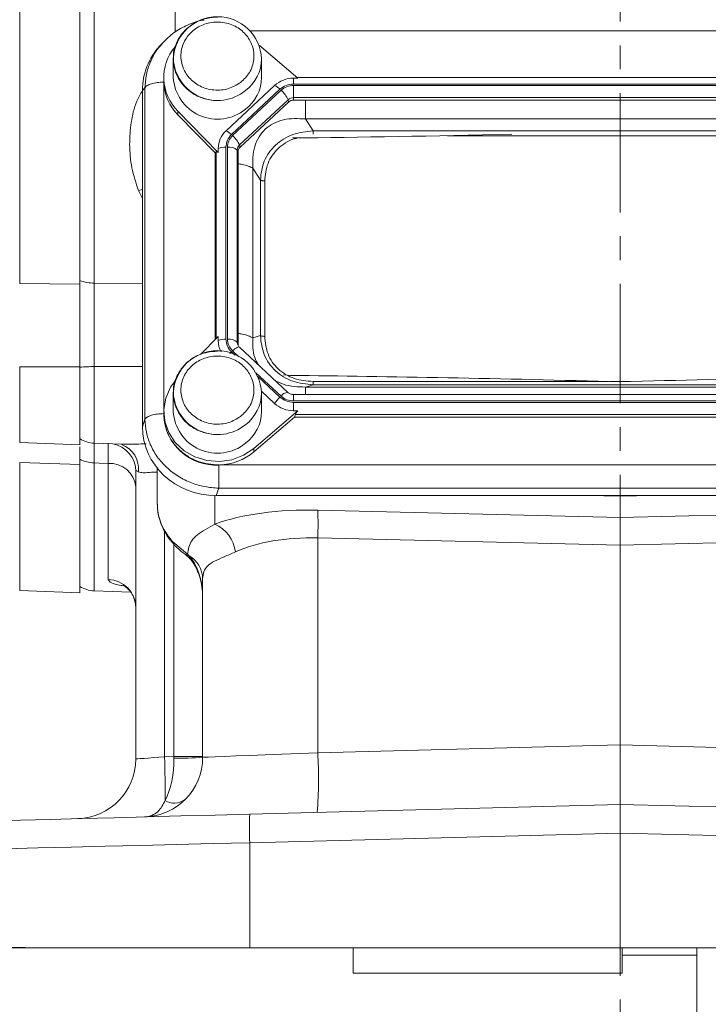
# Model space of a CAD drawing. Header units: inches. Extents: x 0.3 to 33.9, y 0.2 to 21.7.
# Tile 3 of 15: x 6.3 to 9.2, y 5.2 to 9.4. Entities that reach past the tile are written whole.
import ezdxf

# ---------------------------------------------------------------- set-up
doc = ezdxf.new("R2010")
doc.units = ezdxf.units.IN
doc.header["$MEASUREMENT"] = 0
doc.linetypes.add('CENTERX2', pattern=[0.8, 0.5, -0.1, 0.1, -0.1])
doc.layers.add('SLD-0', color=7, linetype='Continuous', lineweight=15)
doc.styles.add('SLDTEXTSTYLE0', font='TXT', dxfattribs={"width": 0.75})
doc.dimstyles.new('SLDDIMSTYLE0', dxfattribs={"dimtxt": 0.25, "dimasz": 0.13, "dimexe": 0, "dimexo": 0.0625, "dimgap": 0.0625, "dimtad": 0, "dimtih": 1, "dimtoh": 1, "dimrnd": 1e-09, "dimzin": 12, "dimdsep": 46, "dimtxsty": 'SLDTEXTSTYLE0', "dimsah": 1, "dimcen": 0.09, "dimadec": 0, "dimazin": 3, "dimtfac": 1, "dimtofl": 0, "dimtmove": 0, "dimatfit": 3, "dimfxl": 1, "dimfrac": 2, "dimtolj": 1, "dimtzin": 12, "dimarcsym": 0})

# ---------------------------------------------------------------- blocks, each defined once
blk = doc.blocks.new('_D_11')
at = {"layer": 'SLD-0'}
for p, q in [((8.8083, 13.0604), (2.4073, 13.0604)), ((2.5323, 13.0604), (2.5323, 9.6814)), ((1.9608, 9.3074), (1.9101, 9.3074)), ((1.9101, 9.3074), (1.9101, 8.9105)), ((3.1038, 9.3074), (3.1546, 9.3074)), ((3.1546, 9.3074), (3.1546, 8.9105)), ((1.9101, 8.9105), (1.9608, 8.9105)), ((3.1546, 8.9105), (3.1038, 8.9105)), ((2.5323, 5.4808), (2.5323, 8.8597)), ((5.3112, 5.4808), (2.4073, 5.4808))]:
    blk.add_line(p, q, dxfattribs=at)
for points in [[(2.5323, 13.0604), (2.5123, 12.9304), (2.5523, 12.9304)], [(2.5323, 5.4808), (2.5523, 5.6108), (2.5123, 5.6108)]]:
    blk.add_solid(points, dxfattribs=at)
at = {"layer": 'SLD-0', "char_height": 0.25, "attachment_point": 1, "style": 'SLDTEXTSTYLE0'}
for s, insert in [('7.58', (2.1075, 9.6804, -0.8581)), ('192.52', (2.0243, 9.2328, -0.8581))]:
    blk.add_mtext(s, dxfattribs=dict(at, insert=insert))

msp = doc.modelspace()

# ---------------------------------------------------------------- linework, layer by layer
at = {"color": 7, "linetype": 'Continuous', "lineweight": 15}
for p, q in [((6.3417, 8.2662), (6.3417, 11.6945)), ((6.5938, 8.2635), (6.5938, 11.6972)), ((6.6541, 8.2675), (6.6541, 11.6932)), ((6.9409, 9.2751), (6.9295, 9.2626)), ((6.9472, 9.28), (6.942, 9.2741)), ((7.5069, 9.1265), (7.3447, 9.2653)), ((6.9853, 9.2077), (6.9853, 9.1296)), ((7.3553, 9.1296), (7.3553, 9.2077)), ((6.9453, 9.1296), (6.9453, 9.1152)), ((7.5069, 9.1265), (7.4891, 9.1265)), ((7.4891, 9.1018), (7.4891, 9.1265)), ((10.2113, 9.1288), (7.5042, 9.1288)), ((6.8563, 9.0749), (6.8667, 9.0863)), ((6.8667, 9.0863), (6.8667, 7.6964)), ((6.9453, 9.1152), (6.9453, 9.11)), ((7.4097, 9.0958), (7.2064, 8.906)), ((10.2265, 9.1018), (7.4891, 9.1018)), ((10.2265, 9.0961), (7.4891, 9.0961)), ((7.4891, 9.0961), (7.4891, 9.0451)), ((6.8563, 9.0749), (6.8563, 7.6656)), ((7.4324, 9.08), (7.2292, 8.8902)), ((7.4368, 9.0759), (7.2335, 8.8861)), ((10.2265, 9.0451), (7.4891, 9.0451)), ((7.4891, 9.0345), (7.4891, 9.0451)), ((7.466, 9.0362), (7.2627, 8.8464)), ((7.4686, 9.0265), (7.2653, 8.8368)), ((7.4686, 9.0265), (7.466, 9.0362)), ((10.2265, 9.0345), (7.4891, 9.0345)), ((7.0044, 8.9876), (7.1735, 8.8153)), ((7.0044, 8.9876), (7.0044, 8.9733)), ((7.1608, 8.814), (7.0044, 8.9733)), ((7.5712, 8.9057), (7.5392, 8.9555)), ((10.1764, 8.9555), (7.5392, 8.9555)), ((10.1443, 8.9057), (7.5712, 8.9057)), ((7.2057, 8.8373), (7.2057, 8.0322)), ((7.2118, 8.8373), (7.2118, 8.0322)), ((7.2653, 8.8368), (7.2627, 8.8464)), ((7.1608, 8.814), (7.1644, 8.8176)), ((7.1608, 8.814), (7.1608, 8.0304)), ((7.1735, 8.8153), (7.1735, 8.8319)), ((7.2532, 8.8249), (7.2532, 8.0197)), ((7.2568, 8.8176), (7.2532, 8.8249)), ((7.2568, 8.8176), (7.2568, 8.0125)), ((7.3184, 8.7493), (7.3184, 8.0378)), ((7.3504, 8.6995), (7.3184, 8.7493)), ((7.3504, 8.6995), (7.3504, 8.0478)), ((7.3686, 8.6957), (7.3686, 8.044)), ((6.3417, 8.2662), (6.5938, 8.2635)), ((7.1735, 8.0434), (7.1, 7.9685)), ((7.1735, 8.0434), (7.1735, 8.0268)), ((7.2568, 8.0125), (7.2532, 8.0197)), ((7.3504, 8.0478), (7.3184, 8.0378)), ((7.4654, 7.8092), (7.2622, 7.999)), ((6.3417, 7.917), (6.5938, 7.9169)), ((6.5938, 7.5901), (6.5938, 7.9169)), ((7.4471, 7.8835), (7.4758, 7.8804)), ((8.2043, 7.8692), (8.1756, 7.8697)), ((6.9853, 7.8073), (6.9853, 7.7292)), ((7.3551, 7.8139), (7.4097, 7.7629)), ((7.3553, 7.7292), (7.3553, 7.8073)), ((7.5712, 7.8416), (7.5392, 7.8316)), ((7.5392, 7.8316), (10.1764, 7.8316)), ((7.5712, 7.8416), (10.1443, 7.8416)), ((10.2265, 7.8003), (7.4891, 7.8003)), ((7.4891, 7.8003), (7.4891, 7.8002)), ((7.4891, 7.7734), (10.2265, 7.7734)), ((7.4891, 7.7676), (10.2265, 7.7676)), ((7.4891, 7.7322), (7.4891, 7.7676)), ((6.9453, 7.7292), (6.9453, 7.7148)), ((7.3223, 7.5743), (7.5069, 7.7322)), ((7.5069, 7.7322), (7.4891, 7.7322)), ((6.8563, 7.6656), (6.8667, 7.6964)), ((7.493, 7.706), (7.3223, 7.56)), ((7.493, 7.706), (7.4969, 7.7166)), ((7.493, 7.706), (10.2226, 7.706)), ((7.4969, 7.7166), (10.2187, 7.7166)), ((6.3417, 7.5989), (6.5938, 7.5901)), ((6.6541, 7.5963), (6.7708, 7.5922)), ((7.3223, 7.5743), (7.3223, 7.56)), ((6.3417, 7.5159), (6.5938, 7.507)), ((6.5938, 7.507), (6.5938, 7.5291)), ((6.5938, 6.9695), (6.5938, 7.507)), ((6.7125, 7.5117), (6.7125, 7.0249)), ((6.8283, 7.4771), (6.8283, 6.2724)), ((6.9183, 7.4911), (6.9183, 7.4836)), ((6.9183, 7.4836), (6.9183, 7.3433)), ((7.1792, 7.505), (10.5363, 7.505)), ((7.1655, 7.3769), (7.1759, 7.4077)), ((7.1759, 7.4077), (10.5397, 7.4077)), ((7.1655, 7.3769), (10.55, 7.3769)), ((8.8583, 7.3741), (8.8583, 7.3769)), ((8.8583, 7.2852), (8.8583, 7.3741)), ((8.8583, 7.2852), (7.5908, 7.3156)), ((10.1257, 7.3156), (8.8583, 7.2852)), ((8.8583, 7.2852), (8.8583, 7.1686)), ((7.045, 7.1311), (6.9833, 7.1826)), ((7.5908, 7.199), (8.8583, 7.1686)), ((7.5908, 6.2987), (7.5908, 7.199)), ((8.8583, 7.1686), (10.1257, 7.199)), ((8.8583, 6.3319), (8.8583, 7.1686)), ((7.033, 7.1314), (7.0405, 7.126)), ((7.0502, 7.126), (7.045, 7.1311)), ((7.1083, 7.0274), (7.1083, 6.2797)), ((6.3417, 6.9783), (6.5938, 6.9695)), ((6.6541, 6.9773), (6.8067, 6.972)), ((8.8583, 6.3319), (7.5908, 6.2987)), ((8.8583, 6.3319), (8.8583, 6.082)), ((10.1257, 6.2987), (8.8583, 6.3319)), ((6.9876, 6.2829), (6.9489, 6.2819)), ((7.1083, 6.2829), (6.9876, 6.2829)), ((8.8583, 6.082), (7.3059, 6.0414)), ((10.4106, 6.0414), (8.8583, 6.082)), ((8.8583, 5.9621), (8.8583, 6.082)), ((7.3059, 5.9214), (8.8583, 5.9621)), ((8.8583, 5.9621), (10.4106, 5.9214)), ((8.8583, 5.9621), (8.8583, 5.4808)), ((7.3059, 5.4808), (7.3059, 5.9214)), ((7.3059, 5.4808), (6.4348, 5.4808)), ((8.8583, 5.4808), (7.3059, 5.4808)), ((7.7386, 5.3753), (7.7386, 5.4808)), ((10.4106, 5.4808), (8.8583, 5.4808)), ((8.8666, 5.3753), (8.8666, 5.4808)), ((8.8666, 5.4508), (9.1786, 5.4508)), ((9.1786, 4.5158), (9.1786, 5.4808)), ((7.7386, 5.3753), (8.8666, 5.3753))]:
    msp.add_line(p, q, dxfattribs=at)
at = {"color": 8, "linetype": 'Continuous', "lineweight": 15}
for p, q in [((6.9925, 10.8114), (6.9925, 9.3194)), ((10.4088, 9.3251), (7.3059, 9.3251)), ((6.9455, 9.1069), (6.9455, 7.7375)), ((9.5821, 8.8849), (8.1344, 8.8849)), ((7.1644, 8.8176), (7.1644, 8.0341)), ((6.8393, 8.6553), (6.8563, 8.6596)), ((6.8393, 8.6553), (6.8563, 8.622)), ((6.8563, 8.2654), (6.6541, 8.2675)), ((7.2292, 7.9793), (7.2435, 7.9659)), ((7.2335, 7.9834), (7.2606, 7.958)), ((6.3417, 7.5989), (6.3417, 7.917)), ((6.6541, 7.9174), (6.8563, 7.9173)), ((6.6541, 7.5963), (6.6541, 7.9174)), ((7.3317, 7.8917), (7.4368, 7.7936)), ((7.3402, 7.8757), (7.4324, 7.7895)), ((7.5712, 7.8548), (8.809, 7.8548)), ((8.8161, 7.8548), (8.9004, 7.8548)), ((7.4891, 7.8002), (7.4891, 7.7734)), ((6.3417, 6.9783), (6.3417, 7.5159)), ((6.6541, 6.9773), (6.6541, 7.5137)), ((7.1596, 7.2573), (7.1596, 7.377)), ((8.7198, 7.3769), (8.8583, 7.3741)), ((8.8583, 7.3741), (8.9967, 7.3769)), ((6.9489, 6.2819), (6.9489, 7.2268)), ((6.9876, 7.1726), (6.9876, 6.2829))]:
    msp.add_line(p, q, dxfattribs=at)
at = {"color": 8, "linetype": 'Continuous', "lineweight": 15, "flags": 128}
for points in [[(7.2622, 7.999), (7.2614, 7.9995), (7.2592, 7.9998), (7.2562, 7.9992), (7.2526, 7.9977), (7.2483, 7.9952), (7.2437, 7.9919), (7.2387, 7.9879), (7.2335, 7.9834)], [(6.9833, 7.1826), (6.9811, 7.1803), (6.981, 7.1799)], [(7.045, 7.1311), (7.0382, 7.1301), (7.0332, 7.1318)]]:
    msp.add_lwpolyline(points, dxfattribs=at)
at = {"color": 7, "linetype": 'Continuous', "lineweight": 15, "flags": 128}
for points in [[(6.994, 7.8597), (6.9736, 7.8311), (6.9535, 7.7856), (6.9454, 7.7369), (6.9497, 7.6879), (6.966, 7.641), (6.9936, 7.5991), (7.0309, 7.5643), (7.0759, 7.5385), (7.126, 7.5232), (7.1786, 7.5193), (7.2307, 7.5268), (7.2795, 7.5455), (7.3223, 7.5743)], [(6.6541, 7.5137), (6.6741, 7.513), (6.7125, 7.5117)], [(6.9489, 6.2819), (6.9252, 6.28), (6.9024, 6.2782), (6.8816, 6.2766), (6.8634, 6.2751), (6.8484, 6.274), (6.8374, 6.2731), (6.8306, 6.2726), (6.8283, 6.2724)], [(7.5908, 6.2987), (7.5146, 6.2957), (7.4406, 6.2928), (7.3705, 6.29), (7.306, 6.2875), (7.2486, 6.2852), (7.1997, 6.2833), (7.1604, 6.2818), (7.1317, 6.2806), (7.1142, 6.28), (7.1083, 6.2797)], [(7.3059, 6.0414), (7.1611, 6.0376), (7.0174, 6.0338), (6.8757, 6.0301), (6.7369, 6.0265), (6.6017, 6.0229), (6.4711, 6.0195), (6.3457, 6.0162), (6.2263, 6.0131), (6.1137, 6.0101), (6.0085, 6.0074), (5.9113, 6.0048), (5.8227, 6.0025), (5.7432, 6.0004), (5.6734, 5.9986), (5.6136, 5.997), (5.5641, 5.9958), (5.5254, 5.9947), (5.4975, 5.994), (5.4807, 5.9936), (5.4751, 5.9934)], [(5.3583, 5.8735), (5.3642, 5.8736), (5.3821, 5.874), (5.4117, 5.8748), (5.453, 5.8758), (5.5055, 5.8771), (5.5692, 5.8787), (5.6435, 5.8805), (5.728, 5.8826), (5.8223, 5.8849), (5.9257, 5.8874), (6.0376, 5.8902), (6.1574, 5.8931), (6.2844, 5.8963), (6.4178, 5.8995), (6.5568, 5.903), (6.7005, 5.9065), (6.8482, 5.9101), (6.999, 5.9138), (7.1518, 5.9176), (7.3059, 5.9214)], [(6.4348, 5.4808), (6.2995, 5.4841), (6.1707, 5.4873), (6.049, 5.4903), (5.9353, 5.4931), (5.8302, 5.4956), (5.7344, 5.498), (5.6485, 5.5001), (5.5729, 5.502), (5.5081, 5.5036), (5.4546, 5.5049), (5.4127, 5.5059), (5.3825, 5.5067), (5.3643, 5.5071), (5.3583, 5.5073)]]:
    msp.add_lwpolyline(points, dxfattribs=at)
at = {"color": 7, "linetype": 'Continuous', "lineweight": 15}
for centre, radius, start, end in [((7.1703, 9.1989), 0.1852, 2.7145, 177.2855), ((7.1459, 9.1295), 0.2003, 139.9835, 225.0626), ((7.1707, 9.1404), 0.1858, 183.3602, 309.0467), ((7.1872, 9.1308), 0.1681, 306.7639, 359.5608), ((7.4884, 9.0102), 0.1163, 89.6932, 132.59), ((7.1483, 9.1166), 0.2031, 182.7503, 224.8701), ((7.3797, 9.0285), 0.0737, 44.2742, 65.9514), ((7.3662, 8.9933), 0.1086, 23.2237, 49.4764), ((7.4889, 9.0113), 0.0338, 89.6937, 132.5892), ((7.4889, 9.0044), 0.0301, 89.6934, 132.5897), ((7.275, 8.8313), 0.1014, 132.5246, 179.6231), ((7.1764, 8.8387), 0.0737, 44.275, 65.9506), ((7.1629, 8.8035), 0.1086, 23.2241, 49.4761), ((7.2036, 8.751), 0.0863, 88.5954, 110.3761), ((7.2189, 8.7858), 0.052, 48.7367, 97.7906), ((7.2826, 8.8247), 0.0294, 132.5241, 179.6235), ((7.283, 8.8174), 0.0262, 132.5247, 179.6236), ((6.6565, 8.4568), 0.1893, 250.6423, 269.2625), ((7.2036, 7.9459), 0.0863, 88.5958, 110.3762), ((7.2727, 8.0269), 0.0992, 180.0878, 208.6282), ((7.2189, 7.9806), 0.052, 48.7374, 97.7899), ((7.2824, 8.0125), 0.0257, 180.1054, 209.1045), ((7.1703, 7.7985), 0.1852, 2.7145, 177.2855), ((6.6557, 7.1303), 0.7871, 90.1199, 94.515), ((7.5349, 7.6789), 0.1508, 132.8088, 146.1445), ((7.4884, 7.8486), 0.1163, 227.4103, 270.3069), ((7.1707, 7.7401), 0.1858, 183.3602, 309.0467), ((7.1872, 7.7305), 0.1681, 306.7639, 359.5608), ((7.1634, 7.7227), 0.2182, 182.066, 273.2962), ((6.6583, 7.7162), 0.12, 237.4864, 268), ((7.1716, 7.7383), 0.2335, 271.8762, 310.1967), ((6.6574, 7.6527), 0.139, 242.7512, 268.6215), ((6.7188, 7.4018), 0.11, 5.9044, 93.3203), ((5.8609, 7.2573), 1.7309, 358.0693, 1.9307), ((7.0971, 7.1209), 0.15, 7.5632, 65.4088), ((6.9931, 7.026), 0.1152, 0.7255, 60.28), ((6.7093, 6.906), 0.1189, 0.4591, 88.495), ((6.6583, 7.0973), 0.12, 237.4864, 268), ((6.8583, 6.2797), 0.25, 271.5, 0), ((1.745, 6.1334), 5.206, 359.6167, 1.6339), ((7.0171, 7.4567), 1.1805, 268.5721, 274.4279), ((5.7972, 6.1894), 1.7969, 355.5123, 3.4878), ((6.5783, 6.2724), 0.25, 271.5, 0), ((6.9903, 6.1608), 0.0736, 237.6841, 305.3157), ((8.4524, 5.9814), 1.148, 177.0051, 182.9949)]:
    msp.add_arc(centre, radius, start, end, dxfattribs=at)
at = {"color": 8, "linetype": 'Continuous', "lineweight": 15}
for centre, radius, start, end in [((7.1707, 9.2186), 0.1858, 183.3602, 309.0467), ((7.1872, 9.209), 0.1681, 306.7639, 359.5608), ((7.282, 8.0198), 0.0288, 180.0927, 209.3196), ((7.349, 7.8517), 0.175, 133.2062, 136.1769), ((7.1707, 7.8182), 0.1858, 183.3601, 309.0466), ((7.1872, 7.8086), 0.1681, 306.764, 359.5608), ((7.4696, 7.7696), 0.0407, 97.5135, 143.8062), ((6.7091, 7.4766), 0.1192, 0.2489, 79.2118), ((6.7294, 7.4871), 0.111, 354.743, 69.144), ((7.046, 7.1379), 0.0127, 233.1868, 289.3632)]:
    msp.add_arc(centre, radius, start, end, dxfattribs=at)
at = {"color": 7, "linetype": 'Continuous', "lineweight": 15}
for centre, major_axis, ratio, start_param, end_param in [((7.1751, 9.0659), (0.313, -0.0656), 0.927683, 2.642019, 3.333612), ((9.4331, 9.0317), (3.4384, 0.1121), 0.032567, 4.108741, 4.407208), ((7.2057, 8.7728), (-0.0413, 0.0448), 0.170211, 5.767586, 6.291275), ((9.4331, 7.7245), (3.4384, -0.1121), 0.032567, 1.739821, 2.177444), ((8.2835, 7.7245), (3.4384, 0.1121), 0.032567, 0.964148, 1.401772), ((7.542, 7.7526), (0.0452, 0.0412), 0.184584, 2.276832, 2.800522), ((7.1751, 7.6746), (0.313, 0.0656), 0.927683, 2.949574, 4.490212), ((7.6126, 7.0751), (0.6249, -0.0274), 0.383235, 1.622509, 2.398549), ((7.6083, 6.9584), (0.4998, -0.0303), 0.478472, 1.634733, 2.410774), ((6.9833, 6.9533), (0, 0.2045), 0.611254, 4.712389, 5.718047), ((6.8583, 6.2797), (-0.0065, 0.2499), 0.517444, 3.888295, 4.686209), ((6.9833, 6.283), (-0.0033, 0.25), 0.017441, 4.686437, 4.711704)]:
    msp.add_ellipse(centre, major_axis=major_axis, ratio=ratio, start_param=start_param, end_param=end_param, dxfattribs=at)
for points, knots in [([(7.1151, 9.3701), (7.1128, 9.3699), (7.0885, 9.3677), (7.0449, 9.3505), (6.987, 9.32), (6.9562, 9.29), (6.9409, 9.275)], [0, 0, 0, 0, 0.034061, 0.358987, 0.679807, 1, 1, 1, 1]), ([(7.1703, 9.3825), (7.1551, 9.3816), (7.1339, 9.3802), (7.1039, 9.3714), (7.0795, 9.361), (7.0528, 9.344), (7.0284, 9.3215), (7.0074, 9.2933), (6.9929, 9.2601), (6.9856, 9.2346), (6.9861, 9.2209), (6.9861, 9.2198)], [0, 0, 0, 0, 0.16423, 0.230085, 0.339508, 0.453679, 0.576932, 0.707019, 0.843627, 0.987088, 1, 1, 1, 1]), ([(7.2675, 9.1088), (7.2513, 9.0989), (7.2264, 9.0836), (7.1868, 9.0762), (7.1553, 9.0759), (7.1244, 9.0818), (7.0875, 9.0966), (7.0492, 9.1262), (7.0255, 9.167), (7.0171, 9.2037), (7.0169, 9.2331), (7.0232, 9.2619), (7.039, 9.2964), (7.0707, 9.3321), (7.1144, 9.3543), (7.1537, 9.3621), (7.1852, 9.3623), (7.2161, 9.3565), (7.253, 9.3417), (7.2913, 9.3121), (7.3151, 9.2713), (7.3234, 9.2346), (7.3237, 9.2052), (7.3173, 9.1764), (7.3019, 9.1415), (7.281, 9.1217), (7.2675, 9.1088)], [0, 0, 0, 0, 0.059864, 0.09209, 0.125, 0.15791, 0.190136, 0.25, 0.309864, 0.34209, 0.375, 0.40791, 0.440136, 0.5, 0.559864, 0.59209, 0.625, 0.65791, 0.690136, 0.75, 0.809864, 0.84209, 0.875, 0.90791, 0.940136, 1, 1, 1, 1]), ([(6.9861, 9.2198), (6.9858, 9.2075), (6.9853, 9.181), (6.9968, 9.1428), (7.0166, 9.1079), (7.0423, 9.0797), (7.0708, 9.0591), (7.0984, 9.0458), (7.1256, 9.0373), (7.1494, 9.0334), (7.1649, 9.033), (7.1703, 9.0328)], [0, 0, 0, 0, 0.12693, 0.275012, 0.40804, 0.538621, 0.662274, 0.761782, 0.845004, 0.946698, 1, 1, 1, 1]), ([(6.9453, 9.11), (6.936, 9.1096), (6.9174, 9.1089), (6.8931, 9.1037), (6.8743, 9.096), (6.8692, 9.0895), (6.8667, 9.0863)], [0, 0, 0, 0, 0.25, 0.499999, 0.749998, 1, 1, 1, 1]), ([(7.4324, 9.08), (7.4407, 9.0862), (7.4573, 9.0988), (7.4785, 9.1008), (7.4891, 9.1018)], [0, 0, 0, 0, 0.5, 1, 1, 1, 1]), ([(7.4368, 9.0759), (7.4444, 9.0817), (7.4597, 9.0933), (7.4793, 9.0952), (7.4891, 9.0961)], [0, 0, 0, 0, 0.499998, 1, 1, 1, 1]), ([(7.5392, 8.9555), (7.5077, 8.9571), (7.4611, 8.9595), (7.4047, 8.9382), (7.3695, 8.9136), (7.3426, 8.8803), (7.3181, 8.826), (7.3183, 8.7802), (7.3184, 8.7493)], [0, 0, 0, 0, 0.257397, 0.381602, 0.5, 0.618394, 0.742603, 1, 1, 1, 1]), ([(7.2057, 8.8373), (7.2068, 8.8472), (7.209, 8.867), (7.2224, 8.8825), (7.2292, 8.8902)], [0, 0, 0, 0, 0.4999976, 1, 1, 1, 1]), ([(7.2118, 8.8373), (7.2128, 8.8465), (7.2149, 8.8647), (7.2273, 8.879), (7.2335, 8.8861)], [0, 0, 0, 0, 0.499998, 1, 1, 1, 1]), ([(7.5712, 8.9057), (7.5423, 8.9025), (7.4985, 8.8978), (7.4466, 8.8722), (7.4126, 8.8466), (7.3852, 8.8149), (7.3581, 8.7667), (7.3535, 8.7263), (7.3504, 8.6995)], [0, 0, 0, 0, 0.248977, 0.376059, 0.5, 0.623945, 0.751022, 1, 1, 1, 1]), ([(7.3686, 8.6957), (7.3668, 8.6958), (7.3631, 8.6959), (7.358, 8.6967), (7.3535, 8.6979), (7.3514, 8.699), (7.3504, 8.6995)], [0, 0, 0, 0, 0.250002, 0.500001, 0.749993, 1, 1, 1, 1]), ([(6.5938, 7.9149), (6.5938, 7.9436), (6.5938, 8.0018), (6.5938, 8.0886), (6.5938, 8.173), (6.5938, 8.2355), (6.5938, 8.2691), (6.5938, 8.2782)], [0, 0, 0, 0, 0.225411, 0.45736, 0.682762, 0.914702, 1, 1, 1, 1]), ([(6.5938, 7.9169), (6.5938, 7.9493), (6.5938, 8.0095), (6.5938, 8.0973), (6.5938, 8.1826), (6.5938, 8.2352), (6.5938, 8.2635)], [0, 0, 0, 0, 0.266853, 0.494133, 0.728006, 1, 1, 1, 1]), ([(6.6541, 7.9174), (6.654, 7.9475), (6.6538, 8.0089), (6.6538, 8.0999), (6.6538, 8.1885), (6.654, 8.2409), (6.6541, 8.2675)], [0, 0, 0, 0, 0.245724, 0.500001, 0.745724, 1, 1, 1, 1]), ([(7.2292, 7.9793), (7.2224, 7.987), (7.209, 8.0025), (7.2068, 8.0223), (7.2057, 8.0322)], [0, 0, 0, 0, 0.5, 1, 1, 1, 1]), ([(7.2335, 7.9834), (7.2273, 7.9905), (7.2149, 8.0047), (7.2128, 8.023), (7.2118, 8.0322)], [0, 0, 0, 0, 0.5, 1, 1, 1, 1]), ([(7.3504, 8.0478), (7.3535, 8.0205), (7.3581, 7.9792), (7.3852, 7.9305), (7.4126, 7.8986), (7.4466, 7.8732), (7.4985, 7.8482), (7.5423, 7.8442), (7.5712, 7.8416)], [0, 0, 0, 0, 0.248977, 0.376059, 0.5, 0.623945, 0.751023, 1, 1, 1, 1]), ([(7.3686, 8.044), (7.3668, 8.0441), (7.3631, 8.0442), (7.358, 8.045), (7.3535, 8.0461), (7.3514, 8.0472), (7.3504, 8.0478)], [0, 0, 0, 0, 0.250001, 0.5, 0.750004, 1, 1, 1, 1]), ([(7.3686, 8.044), (7.371, 8.0189), (7.3746, 7.981), (7.399, 7.936), (7.4241, 7.9067), (7.4555, 7.8833), (7.5038, 7.8605), (7.5443, 7.8571), (7.5712, 7.8548)], [0, 0, 0, 0, 0.250061, 0.376147, 0.499999, 0.623789, 0.749939, 1, 1, 1, 1]), ([(7.1703, 7.9821), (7.1551, 7.9812), (7.1339, 7.9798), (7.1039, 7.971), (7.0795, 7.9606), (7.0528, 7.9436), (7.0284, 7.9211), (7.0074, 7.893), (6.9929, 7.8597), (6.9856, 7.8343), (6.9861, 7.8205), (6.9861, 7.8194)], [0, 0, 0, 0, 0.16423, 0.230085, 0.339508, 0.453679, 0.576932, 0.707018, 0.843627, 0.987088, 1, 1, 1, 1]), ([(7.2675, 7.7085), (7.2513, 7.6985), (7.2264, 7.6832), (7.1868, 7.6759), (7.1553, 7.6756), (7.1244, 7.6815), (7.0875, 7.6962), (7.0492, 7.7259), (7.0255, 7.7666), (7.0171, 7.8033), (7.0169, 7.8327), (7.0232, 7.8616), (7.039, 7.896), (7.0707, 7.9318), (7.1144, 7.954), (7.1537, 7.9618), (7.1852, 7.962), (7.2161, 7.9561), (7.253, 7.9414), (7.2913, 7.9117), (7.3151, 7.8709), (7.3234, 7.8343), (7.3237, 7.8048), (7.3173, 7.776), (7.3019, 7.7412), (7.281, 7.7213), (7.2675, 7.7085)], [0, 0, 0, 0, 0.059864, 0.09209, 0.125, 0.15791, 0.190136, 0.25, 0.309864, 0.34209, 0.375, 0.40791, 0.440136, 0.5, 0.559864, 0.59209, 0.625, 0.65791, 0.690136, 0.75, 0.809864, 0.84209, 0.875, 0.90791, 0.940136, 1, 1, 1, 1]), ([(7.5712, 7.8548), (7.5712, 7.8532), (7.5712, 7.8498), (7.5712, 7.8459), (7.5712, 7.8429), (7.5712, 7.842), (7.5712, 7.8416)], [0, 0, 0, 0, 0.250002, 0.499998, 0.749995, 1, 1, 1, 1]), ([(6.9861, 7.8194), (6.9858, 7.8072), (6.9853, 7.7807), (6.9968, 7.7425), (7.0166, 7.7075), (7.0423, 7.6793), (7.0708, 7.6587), (7.0984, 7.6455), (7.1256, 7.637), (7.1494, 7.633), (7.1649, 7.6326), (7.1703, 7.6325)], [0, 0, 0, 0, 0.12693, 0.275012, 0.40804, 0.538621, 0.662274, 0.761782, 0.845004, 0.946698, 1, 1, 1, 1]), ([(7.4891, 7.8002), (7.4867, 7.8003), (7.4821, 7.8006), (7.4754, 7.8026), (7.4693, 7.8056), (7.466, 7.8085), (7.4643, 7.8099)], [0, 0, 0, 0, 0.2520893, 0.5027582, 0.7520483, 1, 1, 1, 1]), ([(7.4891, 7.7676), (7.4785, 7.7687), (7.4573, 7.7707), (7.4407, 7.7833), (7.4324, 7.7895)], [0, 0, 0, 0, 0.5, 1, 1, 1, 1]), ([(7.4891, 7.7734), (7.4793, 7.7743), (7.4597, 7.7762), (7.4444, 7.7878), (7.4368, 7.7936)], [0, 0, 0, 0, 0.500002, 1, 1, 1, 1]), ([(6.8667, 7.6964), (6.8692, 7.6996), (6.8743, 7.7061), (6.8931, 7.7138), (6.9174, 7.7191), (6.936, 7.7198), (6.9453, 7.7201)], [0, 0, 0, 0, 0.249999, 0.499999, 0.75, 1, 1, 1, 1]), ([(6.8667, 7.6964), (6.8679, 7.6781), (6.8703, 7.6424), (6.885, 7.5983), (6.9017, 7.5645), (6.923, 7.5311), (6.9562, 7.4933), (7.005, 7.4559), (7.0593, 7.4292), (7.1171, 7.412), (7.156, 7.4092), (7.1759, 7.4077)], [0, 0, 0, 0, 0.123097, 0.24092, 0.306486, 0.371549, 0.500085, 0.628624, 0.75908, 0.876905, 1, 1, 1, 1]), ([(6.9473, 7.711), (6.9501, 7.6869), (6.9545, 7.6482), (6.9818, 7.6008), (7.0113, 7.5665), (7.0481, 7.5388), (7.1019, 7.5121), (7.1467, 7.5078), (7.1759, 7.505)], [0, 0, 0, 0, 0.219463, 0.351507, 0.485912, 0.620316, 0.75236, 1, 1, 1, 1]), ([(6.7127, 7.5958), (6.7128, 7.5899), (6.7128, 7.5779), (6.7127, 7.546), (6.7125, 7.5203), (6.7125, 7.5117)], [0, 0, 0, 0, 0.3901521, 0.7938247, 1, 1, 1, 1]), ([(6.5938, 7.507), (6.5938, 7.5242), (6.5938, 7.5562), (6.5938, 7.5733), (6.5938, 7.5812)], [0, 0, 0, 0, 0.540073, 1, 1, 1, 1]), ([(6.8283, 7.4771), (6.8285, 7.4784), (6.8292, 7.4818), (6.8341, 7.4804), (6.8388, 7.4776), (6.8399, 7.4769)], [0, 0, 0, 0, 0.344922, 0.848485, 1, 1, 1, 1]), ([(7.1759, 7.5049), (7.1759, 7.4958), (7.1759, 7.4778), (7.1759, 7.4497), (7.1759, 7.4245), (7.1759, 7.4133), (7.1759, 7.4077)], [0, 0, 0, 0, 0.250001, 0.5, 0.749999, 1, 1, 1, 1]), ([(6.9833, 7.1826), (6.9704, 7.1989), (6.9414, 7.2355), (6.9212, 7.2922), (6.919, 7.33), (6.9183, 7.3433)], [0, 0, 0, 0, 0.342388, 0.768148, 1, 1, 1, 1]), ([(6.9195, 7.3408), (6.9193, 7.3344), (6.9185, 7.3122), (6.9272, 7.2744), (6.9452, 7.2303), (6.9643, 7.1986), (6.9785, 7.1837), (6.9816, 7.1804)], [0, 0, 0, 0, 0.109859, 0.382105, 0.652169, 0.922872, 1, 1, 1, 1]), ([(7.1596, 7.2573), (7.1459, 7.2496), (7.1169, 7.2333), (7.0847, 7.2119), (7.0531, 7.1816), (7.0482, 7.1511), (7.045, 7.1311)], [0, 0, 0, 0, 0.1834494, 0.390895, 0.6013127, 1, 1, 1, 1]), ([(6.9815, 7.1804), (6.984, 7.1772), (6.9958, 7.1617), (7.0142, 7.1459), (7.0299, 7.1345), (7.0333, 7.132)], [0, 0, 0, 0, 0.169163, 0.82212, 1, 1, 1, 1]), ([(7.1083, 7.0274), (7.1092, 7.0379), (7.1111, 7.0592), (7.1278, 7.0829), (7.1563, 7.1021), (7.1959, 7.1189), (7.2296, 7.1336), (7.2458, 7.1406)], [0, 0, 0, 0, 0.193788, 0.392776, 0.597116, 0.80657, 1, 1, 1, 1]), ([(7.0384, 7.1277), (7.0419, 7.1247), (7.0559, 7.1124), (7.0764, 7.0845), (7.0957, 7.0418), (7.1065, 6.9967), (7.1077, 6.9664), (7.1083, 6.9533)], [0, 0, 0, 0, 0.069152, 0.283138, 0.527542, 0.79449, 1, 1, 1, 1]), ([(6.7723, 7.0017), (6.7722, 7.0017), (6.7718, 7.0019), (6.7803, 6.9979), (6.7946, 6.9874), (6.8112, 6.9686), (6.8235, 6.9424), (6.8294, 6.9202), (6.8279, 6.9085), (6.8278, 6.9072)], [0, 0, 0, 0, 0.083203, 0.230617, 0.388694, 0.56847, 0.767035, 0.974377, 1, 1, 1, 1]), ([(6.8648, 6.0298), (6.8649, 6.0298), (6.8651, 6.0298), (6.8653, 6.0298), (6.8655, 6.0298), (6.8659, 6.0298), (6.8668, 6.0299), (6.8683, 6.03), (6.8711, 6.0302), (6.8759, 6.0307), (6.8847, 6.0322), (6.9006, 6.0372), (6.9137, 6.0453), (6.9336, 6.0635), (6.9426, 6.0817), (6.9509, 6.0986)], [0, 0, 0, 0, 0.003258, 0.003893, 0.004855, 0.008644, 0.015399, 0.027447, 0.048984, 0.087645, 0.157705, 0.287617, 0.542707, 0.573749, 1, 1, 1, 1]), ([(6.4348, 5.4808), (6.365, 5.4808), (6.2302, 5.4808), (6.0491, 5.4808), (5.8879, 5.4808), (5.7452, 5.4808), (5.6232, 5.4808), (5.5227, 5.4808), (5.4478, 5.4808), (5.3975, 5.4808), (5.367, 5.4808), (5.3632, 5.4808), (5.3612, 5.4808)], [0, 0, 0, 0, 0.110352, 0.212932, 0.315841, 0.418423, 0.521058, 0.624017, 0.726654, 0.817694, 0.908959, 1, 1, 1, 1])]:
    msp.add_open_spline(points, degree=3, knots=knots, dxfattribs=at)
at = {"color": 8, "linetype": 'Continuous', "lineweight": 15}
for points, knots in [([(6.942, 9.2741), (6.9338, 9.2652), (6.9116, 9.2415), (6.8883, 9.1964), (6.8703, 9.1421), (6.8679, 9.1051), (6.8667, 9.0863)], [0, 0, 0, 0, 0.17287, 0.463422, 0.725843, 1, 1, 1, 1]), ([(6.8563, 9.075), (6.8477, 9.0601), (6.8234, 9.0182), (6.8073, 8.9399), (6.7997, 8.8462), (6.8089, 8.7492), (6.8291, 8.6869), (6.8393, 8.6553)], [0, 0, 0, 0, 0.115104, 0.323619, 0.538597, 0.766204, 1, 1, 1, 1]), ([(7.5392, 8.9555), (7.5392, 8.9641), (7.5392, 8.9814), (7.5392, 9.0091), (7.5392, 9.027), (7.5392, 9.0345)], [0, 0, 0, 0, 0.368963, 0.737928, 1, 1, 1, 1]), ([(7.5712, 8.8913), (7.5712, 8.8928), (7.5712, 8.8961), (7.5712, 8.9011), (7.5712, 8.9042), (7.5712, 8.9057)], [0, 0, 0, 0, 0.289888, 0.644936, 1, 1, 1, 1]), ([(7.5022, 8.8737), (7.4989, 8.8733), (7.4822, 8.871), (7.4557, 8.8559), (7.4241, 8.8332), (7.3991, 8.8037), (7.3746, 8.7587), (7.371, 8.7209), (7.3686, 8.6957)], [0, 0, 0, 0, 0.040338, 0.201684, 0.360173, 0.51858, 0.680008, 1, 1, 1, 1]), ([(7.3184, 8.7493), (7.3124, 8.7524), (7.3005, 8.7586), (7.2786, 8.7648), (7.2628, 8.7669), (7.2568, 8.7677)], [0, 0, 0, 0, 0.383144, 0.766285, 1, 1, 1, 1]), ([(7.3184, 8.0378), (7.3124, 8.0408), (7.3005, 8.047), (7.2786, 8.0532), (7.2628, 8.0553), (7.2568, 8.0561)], [0, 0, 0, 0, 0.383143, 0.766286, 1, 1, 1, 1]), ([(7.3184, 8.0378), (7.3177, 8.0097), (7.3167, 7.971), (7.3356, 7.9354), (7.3408, 7.9256)], [0, 0, 0, 0, 0.723141, 1, 1, 1, 1]), ([(7.4136, 7.8576), (7.4244, 7.8525), (7.4636, 7.8338), (7.5075, 7.8325), (7.5392, 7.8316)], [0, 0, 0, 0, 0.276861, 1, 1, 1, 1]), ([(7.5392, 7.8316), (7.5392, 7.8291), (7.5392, 7.8241), (7.5392, 7.8122), (7.5392, 7.8024), (7.5392, 7.8003)], [0, 0, 0, 0, 0.4415435, 0.8830867, 1, 1, 1, 1]), ([(6.6541, 7.5137), (6.654, 7.5297), (6.6538, 7.5622), (6.6538, 7.5905), (6.6538, 7.6039), (6.6539, 7.6017), (6.6539, 7.6011)], [0, 0, 0, 0, 0.2982717, 0.6069261, 0.9051954, 1, 1, 1, 1]), ([(6.8717, 7.5931), (6.8615, 7.5931), (6.8285, 7.5931), (6.7923, 7.5907), (6.7736, 7.5925), (6.7709, 7.5928)], [0, 0, 0, 0, 0.273184, 0.893492, 1, 1, 1, 1]), ([(6.8399, 7.4769), (6.8457, 7.4748), (6.8523, 7.4723), (6.8704, 7.4721), (6.8888, 7.4742), (6.91, 7.4751), (6.9183, 7.4755)], [0, 0, 0, 0, 0.340009, 0.380693, 0.758306, 1, 1, 1, 1]), ([(6.7125, 7.0249), (6.7156, 7.0202), (6.7219, 7.0107), (6.7478, 7.0021), (6.7702, 6.9991), (6.7716, 6.9989)], [0, 0, 0, 0, 0.481361, 0.966929, 1, 1, 1, 1])]:
    msp.add_open_spline(points, degree=3, knots=knots, dxfattribs=at)
at = {"layer": 'SLD-0', "linetype": 'CENTERX2', "lineweight": 0}
msp.add_line((8.8583, 16.2639), (8.8583, 3.2759), dxfattribs=at)

# ---------------------------------------------------------------- dimensions: what is measured, and where the dimension line sits
at = {"layer": 'SLD-0'}
dim = msp.add_linear_dim(base=(2.5323, 13.0604), p1=(5.3612, 5.4808), p2=(8.8583, 13.0604), angle=90, dimstyle='SLDDIMSTYLE0', dxfattribs=at)
dim.commit()
dim.dimension.update_dxf_attribs({"geometry": '_D_11', "text_midpoint": (2.5323, 9.2706), "dimtype": 160})

doc.saveas('drawing.dxf')
